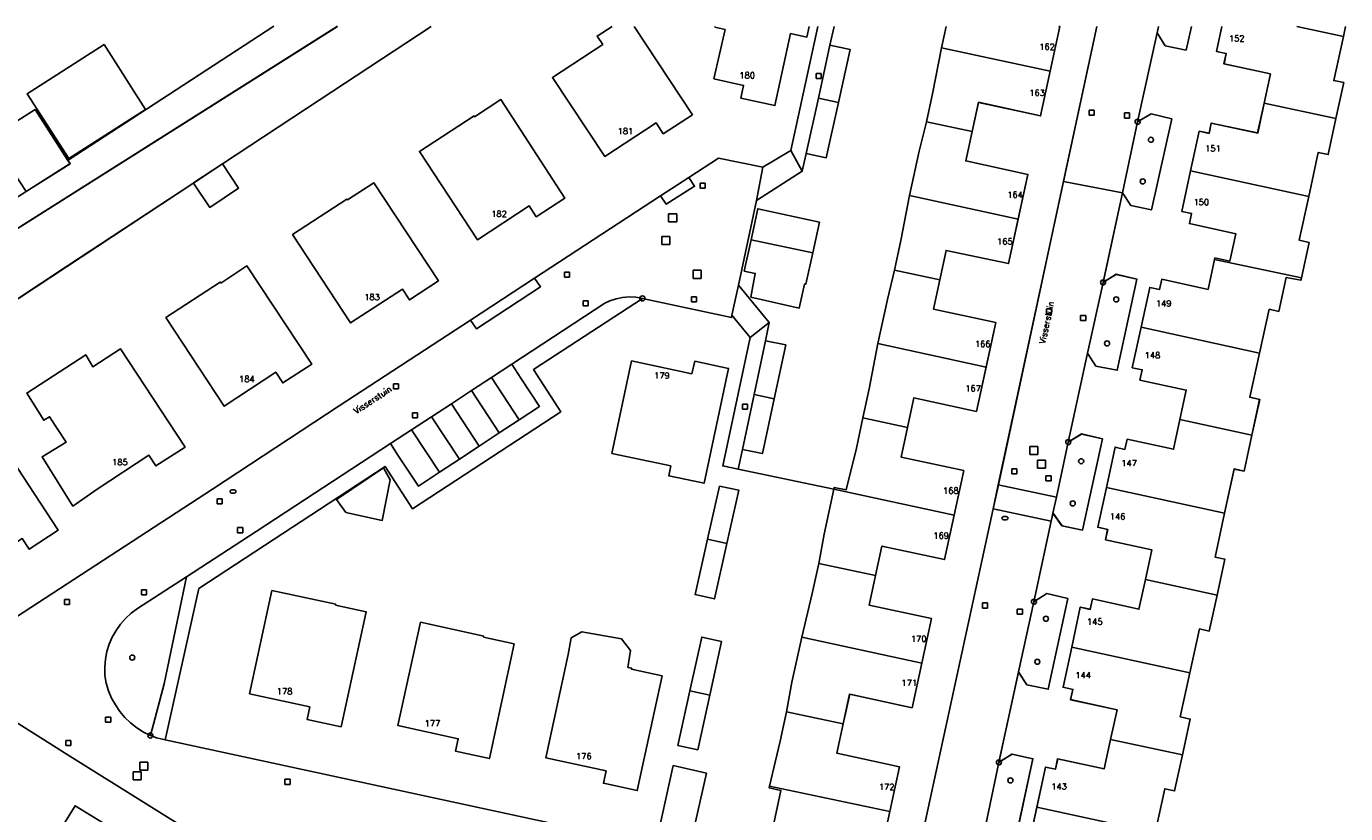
# Model space of a CAD drawing. Header units: metres. Extents: x 108000 to 109000, y 423000 to 423600.
# Tile 46 of 88: x 108306 to 108436, y 423522 to 423600. Entities that reach past the tile are written whole.
import ezdxf

# ---------------------------------------------------------------- set-up
doc = ezdxf.new("R2010")
doc.units = ezdxf.units.M
doc.header["$MEASUREMENT"] = 0
for name, color, linetype in [('brandkraan _ -put', 10, 'Continuous'), ('Erf', 10, 'Continuous'), ('groenvoorziening', 10, 'Continuous'), ('Hek', 10, 'Continuous'), ('Huisnummers', 10, 'Continuous'), ('inspectie- _rioolput', 10, 'Continuous'), ('kolk', 10, 'Continuous'), ('loofbos', 10, 'Continuous'), ('onverhard', 10, 'Continuous'), ('open verharding', 10, 'Continuous'), ('Openbare_ruimtenaam', 10, 'Continuous'), ('pand', 10, 'Continuous'), ('vegetatieobject', 10, 'Continuous'), ('Wegmarkering', 10, 'Continuous'), ('Woonerf', 10, 'Continuous')]:
    doc.layers.add(name, color=color, linetype=linetype)
doc.styles.get("Standard").update_dxf_attribs({"font": 'txt.shx'})

# ---------------------------------------------------------------- blocks, each defined once
blk = doc.blocks.new('308_ACAD_1_FMEBLOCK5')
at = {"layer": 'loofbos', "color": 94, "true_color": 0x009600}
for points in [[(26.79, 22.6), (-36.07, -17.12), (-32.51, -22.6)], [(-32.51, -22.6), (-12.55, -9.45), (-0.02, -1.19), (12.47, 7.05), (12.54, 7.1), (15.42, 8.99), (25, 15.31), (36.07, 22.6)]]:
    blk.add_lwpolyline(points, dxfattribs=at)
blk = doc.blocks.new('308_ACAD_1_FMEBLOCK15')
at = {"layer": 'pand', "color": 1}
for points in [[(-6.93, 1.37), (-1.73, -6.44), (3.35, -3.12), (4.05, -4.19), (6.93, -2.3), (1.17, 6.44)], [(-1.01, 6.44), (-2.5, 5.48), (-1.95, 4.65), (-6.93, 1.37)]]:
    blk.add_lwpolyline(points, dxfattribs=at)
blk = doc.blocks.new('308_ACAD_1_FMEBLOCK36')
at = {"layer": 'open verharding', "color": 255}
blk.add_line((1.73, 5.32), (2.14, 7.17), dxfattribs=at)
blk.add_lwpolyline([(0.52, 7.17), (-2.14, -5.11), (-1.01, -7.17), (-0.62, -5.41), (0.58, 0.07), (1.73, 5.32)], dxfattribs=at)
blk = doc.blocks.new('308_ACAD_1_FMEBLOCK47')
at = {"layer": 'Erf', "color": 52, "true_color": 0xd2d200}
for points in [[(9.11, 42.8), (9.21, 42.78), (8.25, 38.36), (7.29, 33.94), (1.15, 35.28), (0.52, 32.38), (-0.11, 29.48), (6.03, 28.14), (5.07, 23.73), (4.11, 19.31), (-2.06, 20.62), (-2.68, 17.7), (-3.3, 14.79), (2.87, 13.48), (1.91, 9.08), (0.94, 4.68), (-5.26, 6.02), (-5.89, 3.09), (-6.52, 0.16), (-0.32, -1.18), (-1.27, -5.58), (-2.23, -9.99), (-8.41, -8.65), (-9.05, -11.58), (-9.68, -14.49), (-3.5, -15.84), (-4.46, -20.26), (-5.42, -24.66), (-11.6, -23.33), (-12.24, -26.26), (-12.86, -29.17), (-6.68, -30.5), (-7.64, -34.93), (-8.59, -39.32)], [(-10.17, -42.8), (-8.43, -42.4), (-7.44, -41.94), (-6.45, -41.1), (-5.67, -40.22), (-5.03, -39.04), (-4.72, -38.6), (-4.59, -38.1), (2.59, -4.97), (3.11, -2.6), (9.57, 27.46), (12.86, 42.8)]]:
    blk.add_lwpolyline(points, dxfattribs=at)
blk = doc.blocks.new('308_ACAD_1_FMEBLOCK50')
at = {"layer": 'Erf', "color": 52, "true_color": 0xd2d200}
for points in [[(-10.74, 30.66), (-19.1, 25.39), (-20.88, 24.22), (-28.03, 19.93), (-34.95, 14.72), (-37.06, 14.21), (-42.16, 11.06), (-46.49, 7.64), (-49.09, 5.86), (-49.27, 5.73), (-48.84, 5.02), (-61.1, -2.64), (-61.6, -2.98), (-61.99, -3.44), (-62.25, -3.99), (-62.36, -4.58), (-62.32, -5.19), (-62.11, -5.76), (-61.76, -6.26), (-61.29, -6.66), (-54.75, -10.86), (-49.71, -14.05), (-47.68, -15.38), (-38.04, -22.01), (-32.48, -25.89), (-25.5, -30.66)], [(-1.28, -10.72), (4.7, -6.82), (0.57, -0.36), (5.82, 2.99), (9.93, -3.45), (20.79, 3.73), (17.33, 9.15), (22.67, 12.55), (26.15, 7.1), (34.75, 12.69), (32.99, 15.4), (35.89, 17.29), (34.35, 19.65), (38.73, 22.41), (41.98, 17.39), (42.1, 17.47), (49.76, 22.46), (62.36, 30.66)]]:
    blk.add_lwpolyline(points, dxfattribs=at)
blk = doc.blocks.new('308_ACAD_1_FMEBLOCK53')
at = {"layer": 'Erf', "color": 52, "true_color": 0xd2d200}
for points in [[(6.31, 68.05), (5.79, 65.7), (3.72, 66.13), (2.91, 67.4), (0.99, 58.61), (2.32, 59.39), (4.37, 58.89), (2.36, 49.88), (0.33, 50.31), (-0.52, 51.58), (-2.43, 42.71), (-1.12, 43.5), (0.91, 43.03), (-1.03, 34.01), (-3.14, 34.42), (-3.97, 35.69), (-5.88, 26.9), (-4.57, 27.69), (-2.5, 27.23), (-4.45, 18.18), (-6.49, 18.61), (-7.38, 19.87), (-7.55, 19.06), (-9.27, 11.08), (-7.98, 11.89), (-5.92, 11.41), (-7.85, 2.42), (-9.97, 2.85), (-10.8, 4.13), (-12.73, -4.81), (-11.44, -4), (-9.37, -4.45), (-11.31, -13.46)], [(-9.84, -13.24), (-8.98, -9.27), (-8.12, -5.28), (-7.15, -5.49), (-6.92, -4.47), (-2.33, -5.47), (-1.69, -2.54), (-1.05, 0.39), (-5.65, 1.39), (-5.42, 2.41), (-6.39, 2.62), (-5.53, 6.58), (-4.68, 10.55), (-3.71, 10.33), (-3.48, 11.36), (1.12, 10.35), (1.76, 13.28), (2.4, 16.21), (-2.2, 17.22), (-1.97, 18.25), (-2.95, 18.46), (-2.1, 22.4), (-1.24, 26.4), (-0.28, 26.17), (-0.04, 27.18), (4.55, 26.19), (5.17, 29.12), (5.8, 32.04), (1.22, 33.03), (1.44, 34.05), (0.46, 34.26), (1.33, 38.27), (2.19, 42.2), (3.16, 41.99), (3.38, 43.01), (7.96, 42.01), (8.61, 44.97), (8.64, 45.12), (10.11, 44.8), (10.7, 47.52), (6.12, 48.52), (6.33, 49.54), (5.35, 49.73), (6.23, 53.76), (7.08, 57.67), (8.06, 57.46), (8.28, 58.48), (12.87, 57.49), (13.51, 60.45), (14.13, 63.35), (9.54, 64.34), (9.76, 65.36), (8.78, 65.57), (9.32, 68.05)], [(21.57, 68.05), (21.35, 67.05), (20.41, 62.69), (21.38, 62.48), (20.61, 58.92), (19.85, 55.36), (18.87, 55.57), (17.93, 51.22), (16.99, 46.87), (17.96, 46.66), (17.2, 43.14), (17.15, 42.91), (15.7, 43.2), (14.96, 39.83), (14.01, 40.04), (13.05, 35.69), (12.09, 31.33), (13.07, 31.12), (12.29, 27.57), (11.52, 24.02), (10.54, 24.23), (9.6, 19.86), (8.65, 15.5), (9.63, 15.29), (8.85, 11.74), (8.08, 8.18), (7.11, 8.39), (6.16, 4.04), (5.21, -0.32), (6.19, -0.53), (5.42, -4.08), (4.65, -7.64), (3.67, -7.43), (2.73, -11.78)]]:
    blk.add_lwpolyline(points, dxfattribs=at)
blk = doc.blocks.new('308_ACAD_1_FMEBLOCK55')
at = {"layer": 'Erf', "color": 52, "true_color": 0xd2d200}
for points in [[(3.35, -3.12), (-1.73, -6.44), (-6.93, 1.37), (-1.95, 4.65), (-2.5, 5.48), (-1.01, 6.44)], [(1.17, 6.44), (6.93, -2.3), (4.05, -4.19), (3.35, -3.12)]]:
    blk.add_lwpolyline(points, dxfattribs=at)
blk = doc.blocks.new('308_ACAD_1_FMEBLOCK95')
at = {"layer": 'groenvoorziening', "color": 3}
for points in [[(-34.96, -11.06), (-31.35, -13.35), (-26.63, -16.35), (-16.25, -22.87), (-7.9, -28.11), (-4.7, -30.32), (-3.16, -28.14), (-5.25, -26.89), (-24.34, -14.89), (-27.89, -9.41), (34.96, 30.32)], [(28.68, 30.32), (16.08, 22.12), (8.42, 17.13), (8.3, 17.05), (8.52, 16.72), (4.16, 13.96), (1.23, 12.11), (1.07, 12.35), (-7.53, 6.76), (-7.14, 6.16), (-12.48, 2.75), (-12.89, 3.39), (-23.75, -3.79), (-23.69, -3.88), (-28.93, -7.23), (-28.98, -7.16), (-34.96, -11.06)]]:
    blk.add_lwpolyline(points, dxfattribs=at)

msp = doc.modelspace()

# ---------------------------------------------------------------- linework, layer by layer
at = {"layer": 'brandkraan _ -put', "color": 5}
for centre in [(108326.329, 423553.947), (108402.719, 423551.309)]:
    msp.add_ellipse(centre, major_axis=(0.3, 0), ratio=0.5833333, dxfattribs=at)
at = {"layer": 'Erf', "color": 52, "true_color": 0xd2d200}
msp.add_line((108385.783, 423554.194), (108376.311, 423556.166), dxfattribs=at)
for points in [[(108345.928, 423600), (108334.861, 423592.705), (108325.28, 423586.39), (108326.882, 423583.986), (108324.013, 423582.075), (108322.402, 423584.493), (108322.331, 423584.446), (108309.839, 423576.212), (108297.307, 423567.951)], [(108304.14, 423541.037), (108324.289, 423554.197), (108336.835, 423562.435), (108349.838, 423570.919), (108356.169, 423575.057), (108368.636, 423583.213), (108371.441, 423585.049), (108374.362, 423586.961), (108378.765, 423586.07), (108381.53, 423587.723), (108384.188, 423600)], [(108383.342, 423600), (108383.11, 423598.933), (108381.501, 423599.284), (108379.95, 423592.166), (108376.574, 423592.906), (108376.848, 423594.156), (108373.918, 423594.811), (108375.01, 423599.681), (108374.005, 423599.906), (108374.026, 423600)], [(108385.804, 423600), (108385.399, 423598.154), (108387.383, 423597.719), (108386.23, 423592.462), (108385.031, 423586.994), (108383.046, 423587.425), (108382.659, 423585.66), (108378.128, 423582.777), (108376.334, 423574.39), (108379.391, 423570.672), (108379.011, 423568.882), (108381.013, 423568.455), (108379.878, 423563.134), (108378.718, 423557.697), (108376.726, 423558.122), (108376.311, 423556.166)], [(108385.783, 423554.194), (108385.818, 423554.356), (108386.989, 423554.102), (108388.009, 423558.257), (108388.657, 423561.241), (108389.285, 423564.129), (108390.147, 423568.619), (108391.087, 423572.945), (108391.784, 423575.854), (108392.414, 423578.804), (108393.271, 423583.263), (108394.222, 423587.631), (108394.962, 423590.559), (108395.586, 423593.471), (108396.433, 423597.889), (108396.891, 423600)], [(108305.961, 423593.323), (108313.564, 423598.193), (108317.673, 423591.778), (108310.069, 423586.908), (108305.961, 423593.323)], [(108355.63, 423582.218), (108350.51, 423578.872), (108344.762, 423587.62), (108350.173, 423591.143), (108350.233, 423591.051), (108352.831, 423592.751), (108359.173, 423582.995), (108356.324, 423581.156), (108355.63, 423582.218)], [(108343.086, 423573.986), (108337.965, 423570.639), (108332.21, 423579.392), (108337.603, 423582.903), (108337.663, 423582.811), (108340.254, 423584.514), (108346.653, 423574.796), (108343.78, 423572.923), (108343.086, 423573.986)], [(108383.688, 423577.574), (108383.004, 423574.464), (108382.878, 423574.491), (108382.364, 423572.117), (108377.569, 423573.197), (108378.004, 423575.54), (108376.909, 423575.776), (108377.584, 423578.871), (108378.253, 423581.939), (108384.357, 423580.622), (108383.688, 423577.574)], [(108330.545, 423565.752), (108325.441, 423562.384), (108319.677, 423571.168), (108325.058, 423574.68), (108325.118, 423574.588), (108327.705, 423576.29), (108334.109, 423566.571), (108331.244, 423564.693), (108330.545, 423565.752)], [(108376.311, 423556.166), (108374.794, 423556.488), (108377.509, 423569.213), (108375.699, 423571.392), (108375.652, 423571.168), (108366.833, 423573.071), (108356.07, 423566.027), (108358.764, 423561.848), (108344.098, 423552.239), (108341.364, 423556.43), (108322.927, 423544.338), (108319.638, 423529.499), (108319.61, 423529.37), (108388.776, 423514.402)], [(108305.906, 423563.697), (108311.748, 423567.474), (108312.443, 423566.294), (108315.177, 423568.088), (108321.576, 423558.35), (108318.696, 423556.48), (108317.999, 423557.541), (108312.885, 423554.18), (108310.465, 423552.514), (108307.426, 423557.394), (108309.822, 423558.851), (108308.179, 423561.357), (108307.587, 423560.998), (108305.906, 423563.697)], [(108365.765, 423566.889), (108371.743, 423565.604), (108372.01, 423566.845), (108375.361, 423566.138), (108372.945, 423554.761), (108369.436, 423555.506), (108369.643, 423556.483), (108363.818, 423557.721), (108365.765, 423566.889)], [(108294.824, 423548.356), (108297.583, 423550.166), (108294.593, 423554.724), (108299.977, 423558.237), (108300.038, 423558.145), (108302.622, 423559.86), (108309.02, 423550.12), (108306.163, 423548.232), (108305.469, 423549.295), (108300.348, 423545.952), (108300.052, 423546.404), (108297.293, 423544.593), (108294.824, 423548.356)], [(108336.565, 423553.148), (108341.231, 423556.287), (108341.889, 423555.112), (108341.085, 423551.084), (108337.492, 423551.871), (108336.565, 423553.148)], [(108375.205, 423548.811), (108373.964, 423543.312), (108372.047, 423543.745), (108373.285, 423549.228), (108374.47, 423554.478), (108376.394, 423554.082), (108375.205, 423548.811)], [(108390.361, 423517.884), (108384.174, 423519.187), (108383.521, 423516.084), (108379.081, 423517.019), (108379.647, 423520.173), (108380.545, 423524.36), (108379.364, 423524.616), (108379.397, 423524.768), (108380.475, 423529.218), (108381.111, 423532.149), (108381.636, 423535.086), (108382.601, 423539.534), (108383.651, 423543.854), (108384.299, 423546.837), (108384.815, 423549.731), (108385.783, 423554.194)], [(108327.965, 423533.934), (108330.177, 423544.147), (108336.497, 423542.806), (108336.474, 423542.699), (108339.502, 423542.039), (108337.018, 423530.662), (108333.652, 423531.391), (108333.923, 423532.627), (108327.965, 423533.934)], [(108344.871, 423541.017), (108351.136, 423539.638), (108351.112, 423539.531), (108354.134, 423538.86), (108351.696, 423527.504), (108348.341, 423528.234), (108348.613, 423529.468), (108342.619, 423530.79), (108344.871, 423541.017)], [(108365.41, 423536.532), (108365.775, 423536.453), (108365.752, 423536.346), (108368.78, 423535.693), (108366.329, 423524.334), (108362.98, 423525.062), (108363.248, 423526.29), (108357.275, 423527.594), (108359.505, 423537.806), (108359.795, 423539.459), (108360.841, 423540.058), (108364.768, 423539.364), (108365.658, 423538.218), (108365.41, 423536.532)], [(108373.507, 423533.786), (108372.315, 423528.379), (108370.343, 423528.814), (108371.533, 423534.211), (108372.706, 423539.534), (108374.678, 423539.099), (108373.507, 423533.786)], [(108326.858, 423517.308), (108309.368, 423528.253), (108309.193, 423528.389), (108298.131, 423535.323)], [(108369.892, 423526.809), (108373.171, 423526.075), (108371.707, 423519.505), (108368.422, 423520.24), (108369.892, 423526.809)], [(108305.09, 423520.398), (108308.074, 423518.568), (108310.687, 423522.831), (108318.786, 423517.866), (108312.484, 423507.63), (108301.414, 423514.428), (108305.09, 423520.398)]]:
    msp.add_lwpolyline(points, dxfattribs=at)
at = {"layer": 'groenvoorziening', "color": 3}
msp.add_lwpolyline([(108321.722, 423545.51), (108316.872, 423542.361), (108316.26, 423541.905), (108315.698, 423541.388), (108315.194, 423540.816), (108314.752, 423540.193), (108314.377, 423539.528), (108314.075, 423538.827), (108313.847, 423538.099), (108313.696, 423537.35), (108313.625, 423536.59), (108313.64, 423535.738), (108313.786, 423534.972), (108314.009, 423534.224), (108314.307, 423533.504), (108314.678, 423532.818), (108315.117, 423532.173), (108315.62, 423531.577), (108316.181, 423531.035), (108316.795, 423530.553), (108317.455, 423530.137), (108318.153, 423529.791), (108319.501, 423534.904), (108321.722, 423545.51)], dxfattribs=at)
at = {"layer": 'Hek', "color": 30}
msp.add_lwpolyline([(108319.61, 423529.37), (108319.638, 423529.499), (108322.927, 423544.338), (108341.364, 423556.43), (108344.098, 423552.239), (108358.764, 423561.848), (108356.07, 423566.027), (108366.833, 423573.071)], dxfattribs=at)
at = {"layer": 'inspectie- _rioolput', "color": 30}
for p, q in [((108370.234, 423581.438), (108369.434, 423581.438)), ((108369.434, 423581.438), (108369.434, 423580.638)), ((108370.234, 423580.638), (108370.234, 423581.438)), ((108369.434, 423580.638), (108370.234, 423580.638)), ((108369.546, 423579.195), (108368.746, 423579.195)), ((108368.746, 423579.195), (108368.746, 423578.395)), ((108369.546, 423578.395), (108369.546, 423579.195)), ((108368.746, 423578.395), (108369.546, 423578.395)), ((108372.666, 423575.853), (108371.866, 423575.853)), ((108371.866, 423575.853), (108371.866, 423575.053)), ((108371.866, 423575.053), (108372.666, 423575.053)), ((108372.666, 423575.053), (108372.666, 423575.853)), ((108405.959, 423558.405), (108405.159, 423558.405)), ((108405.159, 423558.405), (108405.159, 423557.605)), ((108405.959, 423557.605), (108405.959, 423558.405)), ((108405.159, 423557.605), (108405.959, 423557.605)), ((108406.735, 423557.061), (108405.935, 423557.061)), ((108405.935, 423557.061), (108405.935, 423556.261)), ((108406.735, 423556.261), (108406.735, 423557.061)), ((108405.935, 423556.261), (108406.735, 423556.261)), ((108317.908, 423527.148), (108317.108, 423527.148)), ((108317.108, 423527.148), (108317.108, 423526.348)), ((108317.908, 423526.348), (108317.908, 423527.148)), ((108317.246, 423526.207), (108316.446, 423526.207)), ((108316.446, 423526.207), (108316.446, 423525.407)), ((108316.446, 423525.407), (108317.246, 423525.407)), ((108317.108, 423526.348), (108317.908, 423526.348)), ((108317.246, 423525.407), (108317.246, 423526.207))]:
    msp.add_line(p, q, dxfattribs=at)
at = {"layer": 'kolk', "color": 30, "true_color": 0xf07a00}
for p, q in [((108384.024, 423594.838), (108384.024, 423595.338)), ((108384.024, 423595.338), (108384.524, 423595.338)), ((108384.524, 423594.838), (108384.024, 423594.838)), ((108384.524, 423595.338), (108384.524, 423594.838)), ((108411.054, 423591.218), (108411.054, 423591.718)), ((108411.054, 423591.718), (108411.554, 423591.718)), ((108411.554, 423591.718), (108411.554, 423591.218)), ((108411.554, 423591.218), (108411.054, 423591.218)), ((108414.543, 423590.925), (108414.543, 423591.425)), ((108414.543, 423591.425), (108415.043, 423591.425)), ((108415.043, 423590.925), (108414.543, 423590.925)), ((108415.043, 423591.425), (108415.043, 423590.925)), ((108372.552, 423583.974), (108372.552, 423584.474)), ((108372.552, 423584.474), (108373.052, 423584.474)), ((108373.052, 423583.974), (108372.552, 423583.974)), ((108373.052, 423584.474), (108373.052, 423583.974)), ((108359.12, 423575.181), (108359.12, 423575.681)), ((108359.12, 423575.681), (108359.62, 423575.681)), ((108359.62, 423575.181), (108359.12, 423575.181)), ((108359.62, 423575.681), (108359.62, 423575.181)), ((108360.973, 423572.322), (108360.973, 423572.822)), ((108360.973, 423572.822), (108361.473, 423572.822)), ((108361.473, 423572.322), (108360.973, 423572.322)), ((108361.473, 423572.822), (108361.473, 423572.322)), ((108371.679, 423572.731), (108371.679, 423573.231)), ((108371.679, 423573.231), (108372.179, 423573.231)), ((108372.179, 423572.731), (108371.679, 423572.731)), ((108372.179, 423573.231), (108372.179, 423572.731)), ((108406.834, 423571.539), (108406.834, 423572.039)), ((108406.834, 423572.039), (108407.334, 423572.039)), ((108407.334, 423571.539), (108406.834, 423571.539)), ((108407.334, 423572.039), (108407.334, 423571.539)), ((108410.203, 423570.886), (108410.203, 423571.386)), ((108410.203, 423571.386), (108410.703, 423571.386)), ((108410.703, 423570.886), (108410.203, 423570.886)), ((108410.703, 423571.386), (108410.703, 423570.886)), ((108342.2, 423564.11), (108342.2, 423564.61)), ((108342.2, 423564.61), (108342.7, 423564.61)), ((108342.7, 423564.61), (108342.7, 423564.11)), ((108342.7, 423564.11), (108342.2, 423564.11)), ((108344.089, 423561.233), (108344.089, 423561.733)), ((108344.089, 423561.733), (108344.589, 423561.733)), ((108344.589, 423561.733), (108344.589, 423561.233)), ((108376.728, 423562.108), (108376.728, 423562.608)), ((108376.728, 423562.608), (108377.228, 423562.608)), ((108377.228, 423562.108), (108376.728, 423562.108)), ((108377.228, 423562.608), (108377.228, 423562.108)), ((108344.589, 423561.233), (108344.089, 423561.233)), ((108403.388, 423555.709), (108403.388, 423556.209)), ((108403.388, 423556.209), (108403.888, 423556.209)), ((108403.888, 423555.709), (108403.388, 423555.709)), ((108403.888, 423556.209), (108403.888, 423555.709)), ((108406.77, 423555.016), (108406.77, 423555.516)), ((108406.77, 423555.516), (108407.27, 423555.516)), ((108407.27, 423555.516), (108407.27, 423555.016)), ((108407.27, 423555.016), (108406.77, 423555.016)), ((108324.765, 423552.735), (108324.765, 423553.235)), ((108324.765, 423553.235), (108325.265, 423553.235)), ((108325.265, 423552.735), (108324.765, 423552.735)), ((108325.265, 423553.235), (108325.265, 423552.735)), ((108326.781, 423549.875), (108326.781, 423550.375)), ((108326.781, 423550.375), (108327.281, 423550.375)), ((108327.281, 423550.375), (108327.281, 423549.875)), ((108327.281, 423549.875), (108326.781, 423549.875)), ((108317.264, 423543.721), (108317.264, 423544.221)), ((108317.264, 423544.221), (108317.764, 423544.221)), ((108317.764, 423543.721), (108317.264, 423543.721)), ((108317.764, 423544.221), (108317.764, 423543.721)), ((108309.636, 423542.771), (108309.636, 423543.271)), ((108309.636, 423543.271), (108310.136, 423543.271)), ((108310.136, 423542.771), (108309.636, 423542.771)), ((108310.136, 423543.271), (108310.136, 423542.771)), ((108400.475, 423542.415), (108400.475, 423542.915)), ((108400.475, 423542.915), (108400.975, 423542.915)), ((108400.975, 423542.415), (108400.475, 423542.415)), ((108400.975, 423542.915), (108400.975, 423542.415)), ((108403.937, 423541.802), (108403.937, 423542.302)), ((108403.937, 423542.302), (108404.437, 423542.302)), ((108404.437, 423542.302), (108404.437, 423541.802)), ((108404.437, 423541.802), (108403.937, 423541.802)), ((108313.718, 423531.123), (108313.718, 423531.623)), ((108313.718, 423531.623), (108314.218, 423531.623)), ((108314.218, 423531.123), (108313.718, 423531.123)), ((108314.218, 423531.623), (108314.218, 423531.123)), ((108309.771, 423528.809), (108309.771, 423529.309)), ((108309.771, 423529.309), (108310.271, 423529.309)), ((108310.271, 423529.309), (108310.271, 423528.809)), ((108310.271, 423528.809), (108309.771, 423528.809)), ((108331.467, 423524.956), (108331.467, 423525.456)), ((108331.467, 423525.456), (108331.967, 423525.456)), ((108331.967, 423525.456), (108331.967, 423524.956)), ((108331.967, 423524.956), (108331.467, 423524.956))]:
    msp.add_line(p, q, dxfattribs=at)
at = {"layer": 'onverhard', "color": 255}
for points in [[(108417.903, 423600), (108417.762, 423599.353), (108418.573, 423598.084), (108420.644, 423597.648), (108421.165, 423600)], [(108415.845, 423590.559), (108414.329, 423583.534), (108415.177, 423582.262), (108417.212, 423581.828), (108419.22, 423590.837), (108417.171, 423591.336), (108415.845, 423590.559)], [(108412.417, 423574.658), (108410.881, 423567.642), (108411.711, 423566.368), (108413.819, 423565.957), (108415.766, 423574.978), (108413.727, 423575.454), (108412.417, 423574.658)], [(108366.833, 423573.071), (108366.526, 423573.129), (108366.183, 423573.194), (108365.528, 423573.221), (108364.874, 423573.168), (108364.231, 423573.035), (108363.61, 423572.826), (108363.112, 423572.593), (108353.905, 423566.554), (108354.803, 423565.173), (108356.644, 423562.371), (108354.649, 423561.057), (108352.665, 423559.75), (108350.69, 423558.449), (108348.724, 423557.154), (108346.755, 423555.857), (108344.668, 423554.483), (108342.715, 423557.446), (108341.913, 423558.691), (108328.629, 423549.994), (108321.722, 423545.51), (108319.501, 423534.904), (108318.153, 423529.791), (108318.755, 423529.56), (108319.61, 423529.37), (108319.638, 423529.499), (108322.927, 423544.338), (108341.364, 423556.43), (108344.098, 423552.239), (108358.764, 423561.848), (108356.07, 423566.027), (108366.833, 423573.071)], [(108408.974, 423558.848), (108407.807, 423553.406), (108407.467, 423551.82), (108408.357, 423550.563), (108410.399, 423550.135), (108412.355, 423559.177), (108410.277, 423559.644), (108408.974, 423558.848)], [(108405.582, 423543.034), (108404.055, 423536.082), (108404.884, 423534.796), (108407, 423534.37), (108408.93, 423543.362), (108406.872, 423543.84), (108405.582, 423543.034)], [(108402.121, 423527.136), (108400.648, 423520.206), (108401.509, 423518.937), (108403.545, 423518.494), (108405.484, 423527.496), (108403.41, 423527.949), (108402.121, 423527.136)]]:
    msp.add_lwpolyline(points, dxfattribs=at)
at = {"layer": 'open verharding', "color": 255}
msp.add_lwpolyline([(108379.011, 423568.882), (108379.391, 423570.672), (108377.509, 423569.213), (108374.794, 423556.488), (108376.311, 423556.166), (108376.726, 423558.122), (108377.882, 423563.564), (108379.011, 423568.882)], dxfattribs=at)
at = {"layer": 'pand', "color": 1}
for p, q in [((108396.891, 423600), (108396.433, 423597.889)), ((108431.602, 423600), (108436.206, 423598.997)), ((108436.206, 423598.997), (108436.424, 423600)), ((108396.433, 423597.889), (108407.197, 423595.557)), ((108384.246, 423592.895), (108386.23, 423592.462)), ((108428.357, 423592.405), (108435.466, 423590.871)), ((108394.962, 423590.559), (108399.467, 423589.577)), ((108421.083, 423585.707), (108432.78, 423583.172)), ((108393.271, 423583.263), (108404.017, 423580.928)), ((108383.688, 423577.574), (108377.584, 423578.871)), ((108423.46, 423576.921), (108432.047, 423575.094)), ((108391.784, 423575.854), (108396.272, 423574.901)), ((108416.185, 423570.223), (108427.903, 423567.637)), ((108390.147, 423568.619), (108400.855, 423566.276)), ((108379.878, 423563.134), (108377.882, 423563.564)), ((108388.657, 423561.241), (108393.06, 423560.292)), ((108420.025, 423561.068), (108427.144, 423559.516)), ((108385.783, 423554.194), (108397.674, 423551.617)), ((108412.748, 423554.347), (108424.447, 423551.812)), ((108375.205, 423548.811), (108373.285, 423549.228)), ((108389.897, 423545.621), (108384.299, 423546.837)), ((108423.706, 423543.687), (108416.611, 423545.229)), ((108382.601, 423539.534), (108394.488, 423536.946)), ((108409.317, 423538.528), (108421.012, 423535.99)), ((108373.507, 423533.786), (108371.533, 423534.211)), ((108381.111, 423532.149), (108386.713, 423530.943)), ((108413.163, 423529.41), (108420.271, 423527.869)), ((108379.397, 423524.768), (108391.311, 423522.268)), ((108405.869, 423522.684), (108417.586, 423520.166))]:
    msp.add_line(p, q, dxfattribs=at)
for points in [[(108374.026, 423600), (108374.005, 423599.906), (108375.01, 423599.681), (108373.918, 423594.811), (108376.848, 423594.156), (108376.574, 423592.906), (108379.95, 423592.166), (108381.501, 423599.284), (108383.11, 423598.933), (108383.342, 423600)], [(108407.197, 423595.557), (108408.155, 423599.979), (108408.058, 423600)], [(108424.175, 423600), (108423.636, 423597.52), (108424.609, 423597.311), (108424.389, 423596.289), (108428.981, 423595.301), (108428.357, 423592.405)], [(108435.466, 423590.871), (108436.233, 423594.427), (108435.257, 423594.64), (108436.206, 423598.997)], [(108313.564, 423598.193), (108305.961, 423593.323), (108310.069, 423586.908), (108317.673, 423591.778), (108313.564, 423598.193)], [(108386.23, 423592.462), (108387.383, 423597.719), (108385.399, 423598.154), (108384.246, 423592.895)], [(108396.433, 423597.889), (108395.586, 423593.471), (108394.962, 423590.559)], [(108399.467, 423589.577), (108400.099, 423592.477), (108406.24, 423591.139), (108407.197, 423595.557)], [(108309.989, 423586.739), (108306.739, 423591.757), (108302.352, 423588.997), (108303.892, 423586.637), (108305.845, 423583.646), (108310.203, 423586.408), (108309.989, 423586.739)], [(108344.762, 423587.62), (108350.51, 423578.872), (108355.63, 423582.218), (108356.324, 423581.156), (108359.173, 423582.995), (108352.831, 423592.751), (108350.233, 423591.051), (108350.173, 423591.143), (108344.762, 423587.62)], [(108384.246, 423592.895), (108383.046, 423587.425), (108385.031, 423586.994), (108386.23, 423592.462)], [(108428.357, 423592.405), (108427.72, 423589.445), (108423.129, 423590.433), (108422.909, 423589.412), (108421.936, 423589.621), (108421.083, 423585.707)], [(108394.962, 423590.559), (108394.222, 423587.631), (108393.271, 423583.263)], [(108432.78, 423583.172), (108433.723, 423587.524), (108434.698, 423587.313), (108435.466, 423590.871)], [(108404.017, 423580.928), (108404.976, 423585.338), (108398.835, 423586.676), (108399.467, 423589.577)], [(108322.402, 423584.493), (108324.013, 423582.075), (108326.882, 423583.986), (108325.28, 423586.39), (108322.402, 423584.493)], [(108421.083, 423585.707), (108420.206, 423581.685), (108421.178, 423581.488), (108420.971, 423580.468), (108425.552, 423579.466), (108424.958, 423576.749), (108423.492, 423577.069), (108423.46, 423576.921)], [(108332.21, 423579.392), (108337.965, 423570.639), (108343.086, 423573.986), (108343.78, 423572.923), (108346.653, 423574.796), (108340.254, 423584.514), (108337.663, 423582.811), (108337.603, 423582.903), (108332.21, 423579.392)], [(108393.271, 423583.263), (108392.414, 423578.804), (108391.784, 423575.854)], [(108432.047, 423575.094), (108432.812, 423578.612), (108431.837, 423578.823), (108432.78, 423583.172)], [(108383.688, 423577.574), (108384.357, 423580.622), (108378.253, 423581.939), (108377.584, 423578.871)], [(108396.272, 423574.901), (108396.892, 423577.82), (108403.057, 423576.511), (108404.017, 423580.928)], [(108377.584, 423578.871), (108376.909, 423575.776), (108378.004, 423575.54), (108377.569, 423573.197), (108382.364, 423572.117), (108382.878, 423574.491), (108383.004, 423574.464), (108383.688, 423577.574)], [(108319.677, 423571.168), (108325.441, 423562.384), (108330.545, 423565.752), (108331.244, 423564.693), (108334.109, 423566.571), (108327.705, 423576.29), (108325.118, 423574.588), (108325.058, 423574.68), (108319.677, 423571.168)], [(108423.46, 423576.921), (108422.813, 423573.963), (108418.232, 423574.965), (108418.01, 423573.944), (108417.038, 423574.155), (108416.185, 423570.223)], [(108391.784, 423575.854), (108391.087, 423572.945), (108390.147, 423568.619)], [(108400.855, 423566.276), (108401.818, 423570.677), (108395.653, 423571.986), (108396.272, 423574.901)], [(108427.903, 423567.637), (108428.863, 423571.986), (108429.807, 423571.785), (108430.553, 423575.154), (108431.997, 423574.865), (108432.047, 423575.094)], [(108416.185, 423570.223), (108415.315, 423566.209), (108416.287, 423566), (108416.067, 423564.98), (108420.654, 423563.994), (108420.025, 423561.068)], [(108379.878, 423563.134), (108381.013, 423568.455), (108379.011, 423568.882), (108377.882, 423563.564)], [(108390.147, 423568.619), (108389.285, 423564.129), (108388.657, 423561.241)], [(108312.443, 423566.294), (108311.748, 423567.474), (108305.906, 423563.697), (108307.587, 423560.998), (108308.179, 423561.357), (108309.822, 423558.851), (108307.426, 423557.394), (108310.465, 423552.514), (108312.885, 423554.18), (108317.999, 423557.541), (108318.696, 423556.48), (108321.576, 423558.35), (108315.177, 423568.088), (108312.443, 423566.294)], [(108427.144, 423559.516), (108427.918, 423563.067), (108426.942, 423563.282), (108427.903, 423567.637)], [(108365.765, 423566.889), (108363.818, 423557.721), (108369.643, 423556.483), (108369.436, 423555.506), (108372.945, 423554.761), (108375.361, 423566.138), (108372.01, 423566.845), (108371.743, 423565.604), (108365.765, 423566.889)], [(108393.06, 423560.292), (108393.691, 423563.217), (108399.892, 423561.88), (108400.855, 423566.276)], [(108377.882, 423563.564), (108376.726, 423558.122), (108378.718, 423557.697), (108379.878, 423563.134)], [(108388.657, 423561.241), (108388.009, 423558.257), (108386.989, 423554.102), (108385.818, 423554.356), (108385.783, 423554.194)], [(108420.025, 423561.068), (108419.397, 423558.144), (108414.81, 423559.13), (108414.571, 423558.122), (108413.611, 423558.35), (108412.748, 423554.347)], [(108294.593, 423554.724), (108297.583, 423550.166), (108294.824, 423548.356), (108297.293, 423544.593), (108300.052, 423546.404), (108300.348, 423545.952), (108305.469, 423549.295), (108306.163, 423548.232), (108309.02, 423550.12), (108302.622, 423559.86), (108300.038, 423558.145), (108299.977, 423558.237), (108294.593, 423554.724)], [(108397.674, 423551.617), (108398.629, 423556.022), (108392.428, 423557.359), (108393.06, 423560.292)], [(108424.447, 423551.812), (108425.393, 423556.178), (108426.37, 423555.966), (108427.144, 423559.516)], [(108336.565, 423553.148), (108337.492, 423551.871), (108341.085, 423551.084), (108341.889, 423555.112), (108341.231, 423556.287), (108336.565, 423553.148)], [(108375.205, 423548.811), (108376.394, 423554.082), (108374.47, 423554.478), (108373.285, 423549.228)], [(108385.783, 423554.194), (108384.815, 423549.731), (108384.299, 423546.837)], [(108412.748, 423554.347), (108411.9, 423550.41), (108412.877, 423550.2), (108412.656, 423549.173), (108417.254, 423548.165), (108416.611, 423545.229)], [(108389.897, 423545.621), (108390.534, 423548.552), (108396.719, 423547.209), (108397.674, 423551.617)], [(108423.706, 423543.687), (108424.479, 423547.241), (108423.502, 423547.453), (108424.447, 423551.812)], [(108373.285, 423549.228), (108372.047, 423543.745), (108373.964, 423543.312), (108375.205, 423548.811)], [(108384.299, 423546.837), (108383.651, 423543.854), (108382.601, 423539.534)], [(108394.488, 423536.946), (108395.45, 423541.366), (108389.265, 423542.709), (108389.897, 423545.621)], [(108416.611, 423545.229), (108415.969, 423542.3), (108411.37, 423543.308), (108411.146, 423542.285), (108410.172, 423542.499), (108409.317, 423538.528)], [(108327.965, 423533.934), (108333.923, 423532.627), (108333.652, 423531.391), (108337.018, 423530.662), (108339.502, 423542.039), (108336.474, 423542.699), (108336.497, 423542.806), (108330.177, 423544.147), (108327.965, 423533.934)], [(108421.012, 423535.99), (108421.957, 423540.342), (108422.933, 423540.13), (108423.706, 423543.687)], [(108344.871, 423541.017), (108342.619, 423530.79), (108348.613, 423529.468), (108348.341, 423528.234), (108351.696, 423527.504), (108354.134, 423538.86), (108351.112, 423539.531), (108351.136, 423539.638), (108344.871, 423541.017)], [(108365.41, 423536.532), (108365.658, 423538.218), (108364.768, 423539.364), (108360.841, 423540.058), (108359.795, 423539.459), (108359.505, 423537.806), (108357.275, 423527.594), (108363.248, 423526.29), (108362.98, 423525.062), (108366.329, 423524.334), (108368.78, 423535.693), (108365.752, 423536.346), (108365.775, 423536.453), (108365.41, 423536.532)], [(108373.507, 423533.786), (108374.678, 423539.099), (108372.706, 423539.534), (108371.533, 423534.211)], [(108382.601, 423539.534), (108381.636, 423535.086), (108381.111, 423532.149)], [(108409.317, 423538.528), (108408.465, 423534.57), (108409.43, 423534.356), (108409.205, 423533.343), (108413.802, 423532.341), (108413.163, 423529.41)], [(108386.713, 423530.943), (108387.344, 423533.871), (108393.528, 423532.539), (108394.488, 423536.946)], [(108420.271, 423527.869), (108421.042, 423531.42), (108420.066, 423531.632), (108421.012, 423535.99)], [(108371.533, 423534.211), (108370.343, 423528.814), (108372.315, 423528.379), (108373.507, 423533.786)], [(108381.111, 423532.149), (108380.475, 423529.218), (108379.397, 423524.768)], [(108391.311, 423522.268), (108392.27, 423526.697), (108386.086, 423528.029), (108386.713, 423530.943)], [(108413.163, 423529.41), (108412.524, 423526.478), (108407.927, 423527.48), (108407.704, 423526.458), (108406.73, 423526.67), (108405.869, 423522.684)], [(108417.586, 423520.166), (108418.522, 423524.521), (108419.499, 423524.311), (108420.271, 423527.869)], [(108369.892, 423526.809), (108368.422, 423520.24), (108371.707, 423519.505), (108373.171, 423526.075), (108369.892, 423526.809)], [(108379.397, 423524.768), (108379.364, 423524.616), (108380.545, 423524.36), (108379.647, 423520.173), (108379.081, 423517.019), (108383.521, 423516.084), (108384.174, 423519.187), (108390.361, 423517.884), (108391.311, 423522.268)], [(108312.484, 423507.63), (108318.786, 423517.866), (108310.687, 423522.831), (108308.074, 423518.568), (108305.09, 423520.398), (108301.414, 423514.428), (108312.484, 423507.63)], [(108405.869, 423522.684), (108405.011, 423518.715), (108405.978, 423518.511), (108405.764, 423517.495), (108410.368, 423516.51), (108409.749, 423513.617)]]:
    msp.add_lwpolyline(points, dxfattribs=at)
at = {"layer": 'vegetatieobject', "color": 3}
for centre in [(108415.845, 423590.559), (108417.161, 423588.771), (108416.343, 423584.652), (108412.417, 423574.658), (108366.833, 423573.071), (108413.724, 423572.965), (108412.813, 423568.614), (108408.974, 423558.848), (108410.256, 423556.951), (108409.418, 423552.776), (108405.582, 423543.034), (108406.774, 423541.36), (108316.352, 423537.507), (108405.917, 423537.101), (108318.153, 423529.791), (108402.121, 423527.136), (108403.255, 423525.352)]:
    msp.add_circle(centre, 0.25, dxfattribs=at)
at = {"layer": 'Wegmarkering', "color": 255}
for points in [[(108371.441, 423585.049), (108372.005, 423584.164), (108369.19, 423582.394), (108368.636, 423583.213)], [(108356.169, 423575.057), (108356.76, 423574.218), (108350.423, 423570.039), (108349.838, 423570.919)]]:
    msp.add_lwpolyline(points, dxfattribs=at)
at = {"layer": 'Woonerf', "color": 52, "true_color": 0xd2d200}
for p, q in [((108411.811, 423600), (108408.514, 423584.656)), ((108378.765, 423586.07), (108378.128, 423582.777)), ((108408.514, 423584.656), (108402.056, 423554.603)), ((108414.329, 423583.534), (108408.514, 423584.656)), ((108376.334, 423574.39), (108378.128, 423582.777)), ((108376.334, 423574.39), (108375.699, 423571.392)), ((108353.905, 423566.554), (108351.896, 423565.237)), ((108351.896, 423565.237), (108349.909, 423563.934)), ((108351.896, 423565.237), (108354.649, 423561.057)), ((108349.909, 423563.934), (108347.931, 423562.637)), ((108349.909, 423563.934), (108352.665, 423559.75)), ((108347.931, 423562.637), (108345.963, 423561.346)), ((108347.931, 423562.637), (108350.69, 423558.449)), ((108345.963, 423561.346), (108343.991, 423560.053)), ((108348.724, 423557.154), (108345.963, 423561.346)), ((108352.665, 423559.75), (108354.649, 423561.057)), ((108343.991, 423560.053), (108341.913, 423558.691)), ((108346.755, 423555.857), (108343.991, 423560.053)), ((108350.69, 423558.449), (108352.665, 423559.75)), ((108348.724, 423557.154), (108350.69, 423558.449)), ((108346.755, 423555.857), (108348.724, 423557.154)), ((108402.056, 423554.603), (108401.541, 423552.231)), ((108402.056, 423554.603), (108407.807, 423553.406)), ((108407.299, 423551.011), (108401.541, 423552.231))]:
    msp.add_line(p, q, dxfattribs=at)
for points in [[(108414.329, 423583.534), (108415.845, 423590.559), (108417.762, 423599.353), (108417.903, 423600)], [(108378.765, 423586.07), (108374.362, 423586.961), (108371.441, 423585.049), (108368.636, 423583.213), (108356.169, 423575.057), (108349.838, 423570.919), (108336.835, 423562.435), (108324.289, 423554.197), (108304.14, 423541.037)], [(108378.128, 423582.777), (108382.659, 423585.66), (108381.53, 423587.723), (108378.765, 423586.07)], [(108407.807, 423553.406), (108408.974, 423558.848), (108410.881, 423567.642), (108412.417, 423574.658), (108414.329, 423583.534)], [(108375.699, 423571.392), (108377.509, 423569.213), (108379.391, 423570.672), (108376.334, 423574.39)], [(108353.905, 423566.554), (108363.112, 423572.593), (108363.61, 423572.826), (108364.231, 423573.035), (108364.874, 423573.168), (108365.528, 423573.221), (108366.183, 423573.194), (108366.526, 423573.129), (108366.833, 423573.071), (108375.652, 423571.168), (108375.699, 423571.392)], [(108354.649, 423561.057), (108356.644, 423562.371), (108354.803, 423565.173), (108353.905, 423566.554)], [(108388.776, 423514.402), (108319.61, 423529.37), (108318.755, 423529.56), (108318.153, 423529.791), (108317.455, 423530.137), (108316.795, 423530.553), (108316.181, 423531.035), (108315.62, 423531.577), (108315.117, 423532.173), (108314.678, 423532.818), (108314.307, 423533.504), (108314.009, 423534.224), (108313.786, 423534.972), (108313.64, 423535.738), (108313.625, 423536.59), (108313.696, 423537.35), (108313.847, 423538.099), (108314.075, 423538.827), (108314.377, 423539.528), (108314.752, 423540.193), (108315.194, 423540.816), (108315.698, 423541.388), (108316.26, 423541.905), (108316.872, 423542.361), (108321.722, 423545.51), (108328.629, 423549.994), (108341.913, 423558.691)], [(108341.913, 423558.691), (108342.715, 423557.446), (108344.668, 423554.483), (108346.755, 423555.857)], [(108407.299, 423551.011), (108407.467, 423551.82), (108407.807, 423553.406)], [(108401.541, 423552.231), (108394.362, 423519.1), (108394.225, 423518.604), (108393.919, 423518.159)], [(108393.502, 423484.061), (108393.39, 423484.51), (108393.315, 423484.966), (108393.279, 423485.427), (108393.282, 423485.89), (108393.324, 423486.351), (108393.404, 423486.806), (108393.771, 423488.558), (108395.224, 423495.475), (108397.138, 423504.362), (108398.68, 423511.3), (108400.648, 423520.206), (108402.121, 423527.136), (108404.055, 423536.082), (108405.582, 423543.034), (108407.299, 423551.011)], [(108298.131, 423535.323), (108309.193, 423528.389), (108309.368, 423528.253), (108326.858, 423517.308), (108328.015, 423519.1), (108328.413, 423519.53), (108328.865, 423519.901), (108329.363, 423520.206), (108329.899, 423520.441), (108330.061, 423520.487), (108330.461, 423520.601), (108331.04, 423520.683), (108331.625, 423520.684), (108332.074, 423520.63), (108333.37, 423520.349), (108334.607, 423520.081), (108335.798, 423519.823), (108337.05, 423519.552), (108338.366, 423519.267), (108339.681, 423518.982), (108341.526, 423518.582)]]:
    msp.add_lwpolyline(points, dxfattribs=at)

# ---------------------------------------------------------------- block references
at = {"layer": 'Erf', "color": 52, "true_color": 0xd2d200}
for name, p in [('308_ACAD_1_FMEBLOCK50', (108268.007, 423569.345)), ('308_ACAD_1_FMEBLOCK55', (108364.854, 423593.558)), ('308_ACAD_1_FMEBLOCK47', (108398.949, 423557.201)), ('308_ACAD_1_FMEBLOCK53', (108414.852, 423531.95))]:
    msp.add_blockref(name, p, dxfattribs=at)
at = {"layer": 'groenvoorziening', "color": 3}
msp.add_blockref('308_ACAD_1_FMEBLOCK95', (108301.687, 423569.684), dxfattribs=at)
at = {"layer": 'loofbos', "color": 94, "true_color": 0x009600}
msp.add_blockref('308_ACAD_1_FMEBLOCK5', (108309.862, 423577.398), dxfattribs=at)
at = {"layer": 'open verharding', "color": 255}
msp.add_blockref('308_ACAD_1_FMEBLOCK36', (108383.667, 423592.83), dxfattribs=at)
at = {"layer": 'pand', "color": 1}
msp.add_blockref('308_ACAD_1_FMEBLOCK15', (108364.854, 423593.558), dxfattribs=at)

# ---------------------------------------------------------------- texts
at = {"layer": 'Huisnummers', "color": 255}
for s, p in [('162', (108406.108, 423597.687)), ('152', (108424.881, 423598.512)), ('180', (108376.434, 423594.85)), ('163', (108405.12, 423593.121)), ('181', (108364.386, 423589.334)), ('151', (108422.52, 423587.616)), ('164', (108402.935, 423583.033)), ('150', (108421.37, 423582.302)), ('182', (108351.876, 423581.137)), ('165', (108401.934, 423578.407)), ('183', (108339.307, 423572.901)), ('149', (108417.647, 423572.268)), ('166', (108399.735, 423568.261)), ('148', (108416.543, 423567.137)), ('179', (108367.994, 423565.131)), ('184', (108326.926, 423564.788)), ('167', (108398.782, 423563.86)), ('185', (108314.361, 423556.555)), ('147', (108414.231, 423556.464)), ('168', (108396.588, 423553.732)), ('146', (108413.087, 423551.181)), ('169', (108395.625, 423549.281)), ('145', (108410.83, 423540.761)), ('170', (108393.412, 423539.069)), ('144', (108409.683, 423535.466)), ('178', (108330.655, 423533.867)), ('171', (108392.469, 423534.711)), ('177', (108345.288, 423530.698)), ('176', (108360.264, 423527.454)), ('172', (108390.237, 423524.407)), ('143', (108407.298, 423524.45))]:
    msp.add_text(s, height=0.6, dxfattribs=at).set_placement(p)
at = {"layer": 'Openbare_ruimtenaam', "color": 255}
for rotation, p in [(77.8, (108406.679, 423568.545)), (33.2, (108338.513, 423561.605))]:
    msp.add_text('Visserstuin', height=0.6, rotation=rotation, dxfattribs=at).set_placement(p)

doc.saveas('drawing.dxf')
